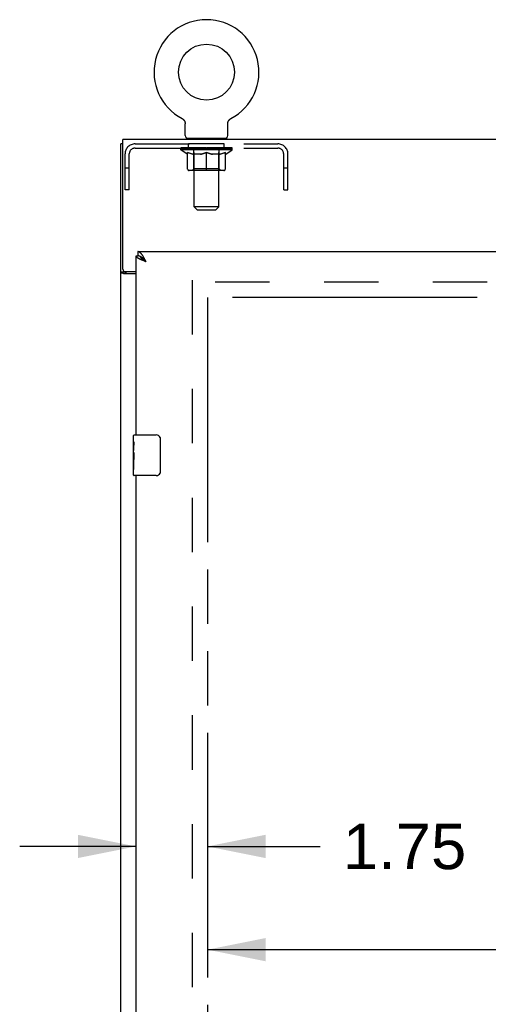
# Model space of a CAD drawing. Header units: inches. Extents: x 0 to 243, y 0 to 157.
# Tile 8 of 17: x 51 to 62, y 93 to 118. Entities that reach past the tile are written whole.
import ezdxf

# ---------------------------------------------------------------- set-up
doc = ezdxf.new("R2010")
doc.units = ezdxf.units.IN
doc.header["$LTSCALE"] = 13.357143
doc.header["$MEASUREMENT"] = 0
doc.linetypes.add('HIDDEN', pattern=[0.2, 0.1, -0.1])
doc.linetypes.add('PHANTOM', pattern=[0.8, 0.45, -0.05, 0.1, -0.05, 0.1, -0.05])
doc.layers.get('0').update_dxf_attribs({"linetype": 'CONTINUOUS'})
for name, color, linetype in [('02___PRT_ALL_AXES', 7, 'CONTINUOUS'), ('AVAILABLE_DOOR_SPACE', 7, 'CONTINUOUS'), ('DEFAULT_2', 8, 'HIDDEN'), ('DIMENSIONS', 7, 'CONTINUOUS')]:
    doc.layers.add(name, color=color, linetype=linetype)
doc.styles.get("Standard").update_dxf_attribs({"font": 'arial.ttf'})
doc.dimstyles.new('DIMSTYLE_2', dxfattribs={"dimtxt": 1.114286, "dimasz": 1.428571, "dimexe": 0.09, "dimexo": 0.07, "dimgap": 0.039, "dimtad": 0, "dimtih": 1, "dimtoh": 1, "dimzin": 4, "dimdsep": 46, "dimtxsty": 'Standard', "dimblk": '_FILLED', "dimblk1": '_FILLED', "dimblk2": '_FILLED', "dimcen": 0.09, "dimazin": 1, "dimtfac": 1, "dimtdec": 3, "dimtofl": 0, "dimtmove": 0, "dimatfit": 3, "dimldrblk": '_FILLED', "dimfxl": 1, "dimtolj": 1, "dimtzin": 4, "dimarcsym": 0})

# ---------------------------------------------------------------- blocks, each defined once
blk = doc.blocks.new('_FILLED')
at = {"color": 0, "linetype": 'ByBlock'}
blk.add_solid([(0, 0), (-1, 0.2), (-1, -0.2)], dxfattribs=at)
blk = doc.blocks.new('*D15')
at = {"layer": 'DIMENSIONS', "color": 2, "linetype": 'Continuous'}
for p, q in [((55.161, 94.676), (63.247, 94.676)), ((72.473, 94.676), (68.255, 94.676))]:
    blk.add_line(p, q, dxfattribs=at)
at = {"layer": 'DIMENSIONS', "color": 2, "linetype": 'Continuous', "xscale": 1.4285714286, "yscale": 1.4285714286, "zscale": 1.4285714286, "rotation": 180}
blk.add_blockref('_FILLED', (55.161, 94.676), dxfattribs=at)
at = {"layer": 'DIMENSIONS', "color": 2, "linetype": 'Continuous', "xscale": 1.4285714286, "yscale": 1.4285714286, "zscale": 1.4285714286}
blk.add_blockref('_FILLED', (72.473, 94.676), dxfattribs=at)
at = {"layer": 'DIMENSIONS', "color": 2, "linetype": 'Continuous', "insert": (65.751, 95.233), "char_height": 1.1143, "width": 3.89379, "attachment_point": 2, "line_spacing_factor": 0.9}
blk.add_mtext('17.31', dxfattribs=at)
blk = doc.blocks.new('*D16')
at = {"layer": 'DIMENSIONS', "color": 2, "linetype": 'Continuous'}
for p, q in [((53.411, 97.211), (50.554, 97.211)), ((55.161, 97.211), (57.931, 97.211))]:
    blk.add_line(p, q, dxfattribs=at)
at = {"layer": 'DIMENSIONS', "color": 2, "linetype": 'Continuous', "xscale": 1.4285714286, "yscale": 1.4285714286, "zscale": 1.4285714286}
blk.add_blockref('_FILLED', (53.411, 97.211), dxfattribs=at)
at = {"layer": 'DIMENSIONS', "color": 2, "linetype": 'Continuous', "xscale": 1.4285714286, "yscale": 1.4285714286, "zscale": 1.4285714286, "rotation": 180}
blk.add_blockref('_FILLED', (55.161, 97.211), dxfattribs=at)
at = {"layer": 'DIMENSIONS', "color": 2, "linetype": 'Continuous', "insert": (58.488, 97.768), "char_height": 1.1143, "width": 3.02804, "attachment_point": 1, "line_spacing_factor": 0.9}
blk.add_mtext('1.75', dxfattribs=at)
blk = doc.blocks.new('*D19')
at = {"layer": 'DIMENSIONS', "color": 2, "linetype": 'Continuous'}
for p, q in [((62.618, 110.689), (62.618, 81.678)), ((62.618, 50.439), (62.618, 77.778))]:
    blk.add_line(p, q, dxfattribs=at)
at = {"layer": 'DIMENSIONS', "color": 2, "linetype": 'Continuous', "xscale": 1.4285714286, "yscale": 1.4285714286, "zscale": 1.4285714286}
for p, rotation in [((62.618, 110.689), 90), ((62.618, 50.439), 270)]:
    blk.add_blockref('_FILLED', p, dxfattribs=dict(at, rotation=rotation))
at = {"layer": 'DIMENSIONS', "color": 2, "linetype": 'Continuous', "insert": (62.618, 81.121), "char_height": 1.1143, "width": 3.89379, "attachment_point": 2, "line_spacing_factor": 0.9}
blk.add_mtext('60.25\\Ptyp.', dxfattribs=at)

msp = doc.modelspace()

# ---------------------------------------------------------------- linework, layer by layer
at = {"color": 7, "linetype": 'Continuous'}
for p, q in [((54.54, 115.083), (54.54, 115.083)), ((54.54, 115.083), (54.545, 115.08)), ((54.541, 115.082), (54.543, 115.081)), ((54.545, 115.08), (54.549, 115.077)), ((54.549, 115.077), (54.554, 115.075)), ((54.554, 115.075), (54.558, 115.072)), ((55.722, 115.072), (55.726, 115.075)), ((55.726, 115.075), (55.731, 115.077)), ((55.731, 115.077), (55.735, 115.08)), ((55.731, 115.077), (55.732, 115.078)), ((55.735, 115.08), (55.74, 115.083)), ((55.737, 115.081), (55.738, 115.082)), ((55.74, 115.083), (55.74, 115.083)), ((54.558, 115.072), (54.562, 115.068)), ((54.562, 115.069), (54.566, 115.065)), ((54.566, 115.065), (54.57, 115.062)), ((54.57, 115.062), (54.574, 115.058)), ((54.574, 115.058), (54.578, 115.054)), ((54.577, 115.054), (54.581, 115.051)), ((54.581, 115.051), (54.584, 115.047)), ((54.584, 115.047), (54.588, 115.042)), ((54.588, 115.043), (54.591, 115.038)), ((54.591, 115.038), (54.594, 115.034)), ((54.594, 115.034), (54.596, 115.029)), ((54.596, 115.03), (54.599, 115.025)), ((54.599, 115.025), (54.602, 115.02)), ((54.601, 115.02), (54.604, 115.016)), ((54.604, 115.016), (54.606, 115.011)), ((54.606, 115.011), (54.608, 115.006)), ((54.608, 115.006), (54.61, 115.001)), ((54.61, 115.001), (54.611, 114.996)), ((54.611, 114.996), (54.613, 114.991)), ((54.612, 114.991), (54.614, 114.986)), ((54.614, 114.986), (54.615, 114.981)), ((54.615, 114.981), (54.616, 114.976)), ((54.617, 114.663), (54.617, 114.955)), ((55.663, 114.965), (55.664, 114.97)), ((55.663, 114.96), (55.663, 114.965)), ((55.663, 114.96), (55.663, 114.965)), ((55.663, 114.955), (55.663, 114.96)), ((55.663, 114.663), (55.663, 114.955)), ((55.664, 114.976), (55.665, 114.981)), ((55.664, 114.97), (55.664, 114.976)), ((55.665, 114.981), (55.666, 114.986)), ((55.666, 114.986), (55.667, 114.991)), ((55.667, 114.991), (55.669, 114.996)), ((55.669, 114.996), (55.67, 115.001)), ((55.67, 115.001), (55.672, 115.006)), ((55.672, 115.006), (55.674, 115.011)), ((55.674, 115.011), (55.676, 115.016)), ((55.676, 115.016), (55.678, 115.02)), ((55.678, 115.02), (55.681, 115.025)), ((55.681, 115.025), (55.683, 115.03)), ((55.683, 115.029), (55.686, 115.034)), ((55.686, 115.034), (55.689, 115.038)), ((55.689, 115.038), (55.692, 115.043)), ((55.692, 115.042), (55.696, 115.047)), ((55.695, 115.047), (55.699, 115.051)), ((55.699, 115.051), (55.702, 115.054)), ((55.702, 115.054), (55.706, 115.058)), ((55.706, 115.058), (55.71, 115.062)), ((55.71, 115.062), (55.714, 115.065)), ((55.714, 115.065), (55.718, 115.069)), ((55.718, 115.068), (55.722, 115.072)), ((54.64, 114.594), (54.64, 114.564)), ((55.64, 114.594), (54.64, 114.594)), ((55.64, 114.594), (55.64, 114.564)), ((53.088, 114.46), (53.036, 114.46)), ((53.411, 111.71), (53.453, 111.71)), ((53.453, 111.814), (53.453, 111.71)), ((53.518, 111.693), (53.515, 111.694)), ((53.618, 111.61), (53.611, 111.617)), ((53.624, 111.603), (53.618, 111.61)), ((53.631, 111.596), (53.624, 111.603)), ((53.633, 111.583), (53.625, 111.589)), ((53.641, 111.585), (53.631, 111.596)), ((53.641, 111.578), (53.633, 111.583)), ((53.657, 111.567), (53.641, 111.585)), ((53.657, 111.567), (53.641, 111.578)), ((53.14, 111.312), (53.036, 111.312)), ((53.14, 111.312), (53.14, 111.324)), ((53.351, 107.153), (53.351, 107.299)), ((53.366, 107.314), (53.906, 107.314)), ((54.006, 107.214), (54.006, 106.414)), ((53.351, 106.895), (53.351, 106.929)), ((53.351, 106.699), (53.351, 106.73)), ((53.351, 106.329), (53.351, 106.468)), ((53.906, 106.314), (53.366, 106.314))]:
    msp.add_line(p, q, dxfattribs=at)
at = {"color": 3, "linetype": 'Continuous'}
for p, q in [((53.036, 42.668), (53.036, 114.46)), ((53.088, 111.383), (53.088, 114.564)), ((100.984, 114.564), (53.088, 114.564)), ((53.411, 107.314), (53.411, 111.71)), ((53.453, 111.814), (76.056, 111.814)), ((53.574, 111.599), (53.563, 111.603)), ((53.586, 111.594), (53.574, 111.599)), ((53.598, 111.59), (53.586, 111.594)), ((53.621, 111.635), (53.615, 111.647)), ((53.633, 111.576), (53.615, 111.583)), ((53.628, 111.623), (53.621, 111.635)), ((53.634, 111.611), (53.628, 111.623)), ((53.657, 111.567), (53.633, 111.576)), ((53.644, 111.592), (53.634, 111.611)), ((53.657, 111.567), (53.644, 111.592)), ((53.411, 111.271), (53.106, 111.271)), ((53.148, 111.323), (53.411, 111.323)), ((53.411, 81.064), (53.411, 106.314))]:
    msp.add_line(p, q, dxfattribs=at)
at = {"color": 7, "linetype": 'Continuous'}
for points in [[(54.616, 114.976), (54.616, 114.97), (54.617, 114.965)], [(54.616, 114.97), (54.617, 114.965), (54.617, 114.96), (54.617, 114.955)], [(53.515, 111.694), (53.512, 111.695), (53.509, 111.697), (53.506, 111.698), (53.502, 111.7), (53.499, 111.701), (53.496, 111.702), (53.493, 111.703), (53.489, 111.704), (53.486, 111.705), (53.483, 111.706), (53.479, 111.707), (53.476, 111.708), (53.473, 111.708), (53.469, 111.709), (53.466, 111.709), (53.463, 111.71), (53.46, 111.71), (53.456, 111.71), (53.453, 111.71)], [(53.611, 111.617), (53.608, 111.62), (53.605, 111.624), (53.601, 111.627), (53.598, 111.63), (53.595, 111.633), (53.591, 111.637), (53.588, 111.64), (53.585, 111.643), (53.582, 111.646), (53.578, 111.649), (53.575, 111.652), (53.572, 111.655), (53.568, 111.657), (53.565, 111.66), (53.562, 111.663), (53.559, 111.666), (53.555, 111.668), (53.552, 111.671), (53.549, 111.673), (53.545, 111.676), (53.542, 111.678), (53.539, 111.68), (53.535, 111.682), (53.532, 111.684), (53.529, 111.686), (53.526, 111.688), (53.522, 111.69), (53.519, 111.692), (53.518, 111.693)], [(53.625, 111.589), (53.617, 111.594), (53.613, 111.596), (53.609, 111.599), (53.605, 111.602), (53.601, 111.604), (53.597, 111.607), (53.594, 111.61), (53.59, 111.612), (53.586, 111.615), (53.583, 111.618), (53.579, 111.62), (53.576, 111.623), (53.572, 111.625), (53.569, 111.628), (53.566, 111.631), (53.563, 111.633), (53.56, 111.636), (53.557, 111.639), (53.554, 111.641), (53.551, 111.644), (53.548, 111.647), (53.546, 111.649), (53.543, 111.652), (53.541, 111.655), (53.538, 111.657), (53.536, 111.66), (53.534, 111.662), (53.532, 111.665), (53.53, 111.668), (53.528, 111.67), (53.527, 111.673), (53.525, 111.676), (53.524, 111.678), (53.522, 111.681), (53.521, 111.684), (53.52, 111.686), (53.519, 111.689), (53.518, 111.691), (53.518, 111.693)], [(53.156, 111.297), (53.153, 111.298), (53.151, 111.299), (53.149, 111.301), (53.147, 111.302), (53.145, 111.303), (53.143, 111.305), (53.142, 111.306), (53.141, 111.308), (53.14, 111.309), (53.14, 111.311), (53.14, 111.312)], [(53.18, 111.271), (53.18, 111.273), (53.18, 111.275), (53.18, 111.277), (53.179, 111.279), (53.178, 111.281), (53.177, 111.282), (53.176, 111.284), (53.175, 111.285), (53.173, 111.287), (53.171, 111.288), (53.169, 111.29), (53.167, 111.291), (53.165, 111.292), (53.163, 111.293), (53.161, 111.295), (53.156, 111.297)], [(53.999, 107.25), (54.001, 107.244), (54.003, 107.239), (54.004, 107.233), (54.005, 107.226), (54.006, 107.22), (54.006, 107.214)], [(54.006, 106.414), (54.006, 106.408), (54.005, 106.401), (54.004, 106.395), (54.003, 106.389), (54.001, 106.383), (53.999, 106.378)]]:
    msp.add_lwpolyline(points, dxfattribs=at)
at = {"color": 3, "linetype": 'Continuous'}
for points in [[(53.516, 111.623), (53.511, 111.625), (53.506, 111.628), (53.501, 111.63), (53.496, 111.632), (53.492, 111.634), (53.487, 111.636), (53.483, 111.639), (53.479, 111.641), (53.475, 111.643), (53.471, 111.645), (53.467, 111.648), (53.463, 111.65), (53.459, 111.652), (53.456, 111.654), (53.453, 111.657), (53.449, 111.659), (53.446, 111.661), (53.443, 111.663), (53.44, 111.665), (53.437, 111.668), (53.435, 111.67), (53.432, 111.672), (53.43, 111.674), (53.427, 111.677), (53.425, 111.679), (53.423, 111.681), (53.422, 111.683), (53.42, 111.685), (53.418, 111.688), (53.417, 111.69), (53.416, 111.692), (53.415, 111.694), (53.414, 111.697), (53.413, 111.699), (53.412, 111.701), (53.412, 111.703), (53.411, 111.705), (53.411, 111.708), (53.411, 111.71)], [(53.578, 111.708), (53.575, 111.713), (53.572, 111.718), (53.568, 111.723), (53.565, 111.728), (53.562, 111.733), (53.559, 111.737), (53.555, 111.742), (53.552, 111.746), (53.549, 111.75), (53.545, 111.754), (53.542, 111.758), (53.539, 111.762), (53.535, 111.766), (53.532, 111.77), (53.529, 111.773), (53.526, 111.777), (53.522, 111.78), (53.519, 111.783), (53.516, 111.786), (53.512, 111.789), (53.509, 111.791), (53.506, 111.794), (53.502, 111.796), (53.499, 111.799), (53.496, 111.801), (53.493, 111.803), (53.489, 111.804), (53.486, 111.806), (53.483, 111.808), (53.479, 111.809), (53.476, 111.81), (53.473, 111.811), (53.469, 111.812), (53.466, 111.813), (53.463, 111.813), (53.46, 111.814), (53.456, 111.814), (53.453, 111.814)], [(53.615, 111.647), (53.611, 111.653), (53.608, 111.659), (53.605, 111.665), (53.601, 111.67), (53.598, 111.676), (53.595, 111.682), (53.591, 111.687), (53.588, 111.692), (53.585, 111.698), (53.582, 111.703), (53.578, 111.708)], [(53.563, 111.603), (53.552, 111.608), (53.547, 111.61), (53.541, 111.612), (53.536, 111.614), (53.531, 111.616), (53.526, 111.619), (53.521, 111.621), (53.516, 111.623)], [(53.615, 111.583), (53.603, 111.587), (53.598, 111.59)], [(53.106, 111.271), (53.104, 111.273), (53.101, 111.275), (53.098, 111.276), (53.095, 111.278), (53.092, 111.279), (53.088, 111.281), (53.084, 111.282), (53.08, 111.283), (53.075, 111.285), (53.071, 111.286), (53.067, 111.287), (53.064, 111.289), (53.06, 111.29), (53.057, 111.292), (53.054, 111.293), (53.051, 111.294), (53.048, 111.296), (53.045, 111.298), (53.043, 111.299), (53.041, 111.301), (53.039, 111.303), (53.038, 111.304), (53.037, 111.306), (53.037, 111.308), (53.036, 111.31), (53.036, 111.312)]]:
    msp.add_lwpolyline(points, dxfattribs=at)
at = {"color": 7, "linetype": 'Continuous'}
msp.add_circle((55.14, 116.222), 0.688, dxfattribs=at)
for centre, radius, start, end in [((55.14, 116.222), 1.288, 297.7005, 242.2995), ((54.686, 114.663), 0.069, 180, 270), ((55.594, 114.663), 0.069, 270, 360), ((53.366, 107.299), 0.015, 90, 180), ((53.906, 107.214), 0.1, 21.1999, 90), ((53.906, 106.414), 0.1, 270, 338.7946), ((53.366, 106.329), 0.015, 180, 270)]:
    msp.add_arc(centre, radius, start, end, dxfattribs=at)
at = {"color": 3, "linetype": 'Continuous'}
msp.add_arc((53.148, 111.383), 0.06, 180, 270, dxfattribs=at)
at = {"layer": '02___PRT_ALL_AXES', "color": 8, "linetype": 'HIDDEN'}
for p, q in [((54.702, 114.356), (54.702, 114.46)), ((55.577, 114.46), (54.702, 114.46)), ((55.577, 114.356), (54.702, 114.356)), ((55.577, 114.356), (55.577, 114.46))]:
    msp.add_line(p, q, dxfattribs=at)
at = {"layer": '02___PRT_ALL_AXES', "color": 7, "linetype": 'Continuous'}
for p, q in [((53.351, 107.153), (53.351, 107.299)), ((53.351, 106.895), (53.351, 107.152)), ((53.357, 107.097), (53.351, 107.097)), ((53.351, 106.929), (53.358, 106.929)), ((53.351, 106.329), (53.351, 106.893)), ((53.353, 106.866), (53.351, 106.866)), ((53.358, 106.929), (53.358, 107.065)), ((53.351, 106.734), (53.357, 106.734)), ((53.351, 106.699), (53.358, 106.699)), ((53.351, 106.636), (53.358, 106.636)), ((53.358, 106.468), (53.358, 106.699)), ((53.351, 106.468), (53.358, 106.468))]:
    msp.add_line(p, q, dxfattribs=at)
for points in [[(53.351, 107.153), (53.351, 107.15), (53.351, 107.145), (53.352, 107.139), (53.354, 107.126)], [(53.354, 107.126), (53.355, 107.119), (53.355, 107.111), (53.356, 107.102)], [(53.356, 107.102), (53.357, 107.093), (53.357, 107.084), (53.358, 107.075), (53.358, 107.065)], [(53.351, 106.895), (53.351, 106.887), (53.352, 106.878), (53.352, 106.868)], [(53.352, 106.868), (53.355, 106.835), (53.356, 106.823), (53.357, 106.81), (53.357, 106.798), (53.358, 106.785), (53.358, 106.772), (53.358, 106.759), (53.357, 106.746), (53.357, 106.734), (53.356, 106.722), (53.355, 106.71)]]:
    msp.add_lwpolyline(points, dxfattribs=at)
msp.add_ellipse((53.614, 106.73), major_axis=(0.263, 0), ratio=0.432808, start_param=-3.141593, end_param=-2.961605, dxfattribs=at)
at = {"layer": 'AVAILABLE_DOOR_SPACE', "color": 4, "linetype": 'PHANTOM'}
for p, q in [((55.161, 110.689), (55.161, 50.439)), ((72.473, 110.689), (55.161, 110.689))]:
    msp.add_line(p, q, dxfattribs=at)
at = {"layer": 'DEFAULT_2', "color": 8, "linetype": 'HIDDEN'}
for p, q in [((54.548, 115.078), (54.549, 115.077)), ((55.74, 115.083), (55.74, 115.083)), ((54.827, 114.594), (54.827, 114.564)), ((55.452, 114.594), (55.452, 114.564)), ((53.386, 114.46), (56.893, 114.46)), ((53.386, 114.356), (56.893, 114.356)), ((54.507, 114.317), (54.507, 114.364)), ((54.516, 114.357), (54.516, 114.364)), ((54.525, 114.354), (54.525, 114.357)), ((54.525, 114.354), (55.755, 114.354)), ((54.534, 114.354), (54.534, 114.357)), ((54.535, 114.354), (54.535, 114.357)), ((54.545, 114.357), (54.545, 114.364)), ((54.561, 114.354), (54.561, 114.357)), ((54.563, 114.354), (54.563, 114.357)), ((54.592, 114.357), (54.592, 114.364)), ((54.606, 114.354), (54.606, 114.357)), ((54.609, 114.354), (54.609, 114.357)), ((54.813, 114.357), (54.612, 114.357)), ((54.655, 114.357), (54.655, 114.364)), ((54.656, 114.354), (54.656, 114.357)), ((54.657, 114.354), (54.657, 114.357)), ((54.66, 114.354), (54.66, 114.357)), ((54.667, 114.354), (54.667, 114.357)), ((54.667, 114.354), (54.667, 114.357)), ((54.671, 114.354), (54.671, 114.357)), ((54.674, 114.354), (54.674, 114.358)), ((54.678, 114.354), (54.678, 114.357)), ((54.693, 114.354), (54.693, 114.357)), ((54.711, 114.354), (54.711, 114.36)), ((54.711, 114.354), (54.711, 114.357)), ((54.731, 114.354), (54.731, 114.357)), ((54.731, 114.354), (54.731, 114.357)), ((54.733, 114.357), (54.733, 114.364)), ((54.743, 114.354), (54.743, 114.357)), ((54.747, 114.354), (54.747, 114.357)), ((54.756, 114.354), (54.756, 114.357)), ((54.767, 114.354), (54.767, 114.361)), ((54.783, 114.354), (54.783, 114.357)), ((54.786, 114.354), (54.786, 114.357)), ((54.813, 114.354), (54.813, 114.357)), ((54.88, 114.357), (54.818, 114.357)), ((54.823, 114.357), (54.823, 114.364)), ((54.83, 114.354), (54.83, 114.357)), ((54.835, 114.354), (54.835, 114.357)), ((54.84, 112.913), (54.84, 114.559)), ((54.841, 114.354), (54.841, 114.362)), ((54.845, 114.354), (54.845, 114.357)), ((54.856, 114.354), (54.856, 114.357)), ((54.88, 114.354), (54.88, 114.357)), ((54.955, 114.357), (54.896, 114.357)), ((54.916, 114.354), (54.916, 114.357)), ((54.923, 114.357), (54.923, 114.364)), ((54.927, 114.354), (54.927, 114.357)), ((54.929, 114.354), (54.929, 114.363)), ((54.932, 114.354), (54.932, 114.357)), ((54.94, 114.354), (54.94, 114.357)), ((54.955, 114.354), (54.955, 114.357)), ((55.035, 114.357), (54.981, 114.357)), ((54.994, 114.354), (54.994, 114.357)), ((55.026, 114.357), (55.14, 114.364)), ((55.03, 114.357), (55.03, 114.364)), ((55.031, 114.364), (55.03, 114.364)), ((55.031, 114.357), (55.031, 114.364)), ((55.031, 114.354), (55.031, 114.357)), ((55.034, 114.354), (55.034, 114.358)), ((55.035, 114.354), (55.035, 114.357)), ((55.036, 114.354), (55.036, 114.357)), ((55.119, 114.357), (55.071, 114.357)), ((55.076, 114.354), (55.076, 114.357)), ((55.119, 114.354), (55.119, 114.357)), ((55.137, 114.357), (55.137, 114.357)), ((55.137, 114.354), (55.137, 114.357)), ((55.137, 114.354), (55.137, 114.357)), ((55.14, 114.357), (55.14, 114.364)), ((55.143, 114.354), (55.143, 114.357)), ((55.143, 114.354), (55.143, 114.357)), ((55.143, 114.357), (55.143, 114.357)), ((55.144, 114.357), (55.209, 114.357)), ((55.161, 114.354), (55.161, 114.357)), ((55.177, 114.357), (55.177, 114.362)), ((55.177, 114.362), (55.254, 114.357)), ((55.198, 114.357), (55.198, 114.36)), ((55.203, 114.354), (55.203, 114.357)), ((55.244, 114.354), (55.244, 114.357)), ((55.244, 114.354), (55.244, 114.357)), ((55.244, 114.357), (55.299, 114.357)), ((55.246, 114.354), (55.246, 114.358)), ((55.249, 114.357), (55.249, 114.364)), ((55.249, 114.364), (55.25, 114.364)), ((55.249, 114.354), (55.249, 114.357)), ((55.25, 114.357), (55.25, 114.364)), ((55.286, 114.354), (55.286, 114.357)), ((55.325, 114.354), (55.325, 114.357)), ((55.325, 114.357), (55.384, 114.357)), ((55.34, 114.354), (55.34, 114.357)), ((55.348, 114.354), (55.348, 114.357)), ((55.35, 114.354), (55.35, 114.363)), ((55.353, 114.354), (55.353, 114.357)), ((55.357, 114.357), (55.357, 114.364)), ((55.364, 114.354), (55.364, 114.357)), ((55.4, 114.354), (55.4, 114.357)), ((55.4, 114.357), (55.462, 114.357)), ((55.424, 114.354), (55.424, 114.357)), ((55.435, 114.354), (55.435, 114.357)), ((55.439, 114.354), (55.439, 114.362)), ((55.44, 112.913), (55.44, 114.559)), ((55.445, 114.354), (55.445, 114.357)), ((55.45, 114.354), (55.45, 114.357)), ((55.457, 114.357), (55.457, 114.364)), ((55.467, 114.354), (55.467, 114.357)), ((55.467, 114.357), (55.668, 114.357)), ((55.494, 114.354), (55.494, 114.357)), ((55.497, 114.354), (55.497, 114.357)), ((55.513, 114.354), (55.513, 114.361)), ((55.524, 114.354), (55.524, 114.357)), ((55.533, 114.354), (55.533, 114.357)), ((55.537, 114.354), (55.537, 114.357)), ((55.547, 114.357), (55.547, 114.364)), ((55.548, 114.354), (55.548, 114.357)), ((55.548, 114.354), (55.548, 114.357)), ((55.569, 114.354), (55.569, 114.36)), ((55.569, 114.354), (55.569, 114.357)), ((55.587, 114.354), (55.587, 114.357)), ((55.602, 114.354), (55.602, 114.357)), ((55.606, 114.354), (55.606, 114.358)), ((55.609, 114.354), (55.609, 114.357)), ((55.613, 114.354), (55.613, 114.357)), ((55.613, 114.354), (55.613, 114.357)), ((55.62, 114.354), (55.62, 114.357)), ((55.623, 114.354), (55.623, 114.357)), ((55.624, 114.354), (55.624, 114.357)), ((55.625, 114.357), (55.625, 114.364)), ((55.671, 114.354), (55.671, 114.357)), ((55.674, 114.354), (55.674, 114.357)), ((55.688, 114.357), (55.688, 114.364)), ((55.717, 114.354), (55.717, 114.357)), ((55.719, 114.354), (55.719, 114.357)), ((55.735, 114.357), (55.735, 114.364)), ((55.745, 114.354), (55.745, 114.357)), ((55.746, 114.354), (55.746, 114.357)), ((55.755, 114.354), (55.755, 114.357)), ((55.764, 114.357), (55.764, 114.364)), ((55.773, 114.317), (55.773, 114.364)), ((53.14, 113.335), (53.14, 114.213)), ((53.244, 113.335), (53.244, 114.213)), ((54.666, 114.206), (54.507, 114.317)), ((55.773, 114.317), (54.507, 114.317)), ((54.666, 114.206), (54.676, 114.206)), ((54.676, 113.843), (54.676, 114.249)), ((54.999, 114.206), (54.819, 114.206)), ((54.827, 113.845), (54.827, 114.314)), ((55.14, 113.806), (55.14, 114.249)), ((55.461, 114.206), (55.281, 114.206)), ((55.453, 113.845), (55.453, 114.314)), ((55.603, 113.843), (55.603, 114.249)), ((55.603, 114.206), (55.614, 114.206)), ((55.614, 114.206), (55.773, 114.317)), ((57.036, 113.335), (57.036, 114.213)), ((57.14, 113.335), (57.14, 114.213)), ((53.244, 113.865), (53.14, 113.865)), ((57.14, 113.865), (57.036, 113.865)), ((55.566, 113.806), (54.714, 113.806)), ((54.827, 113.845), (54.787, 113.806)), ((55.453, 113.845), (54.827, 113.845)), ((55.453, 113.845), (55.493, 113.806)), ((53.244, 113.335), (53.14, 113.335)), ((57.036, 113.335), (57.14, 113.335)), ((54.909, 112.844), (54.84, 112.913)), ((55.44, 112.913), (54.84, 112.913)), ((55.371, 112.844), (55.44, 112.913)), ((54.909, 112.844), (55.371, 112.844)), ((54.786, 111.116), (54.786, 50.012)), ((75.39, 111.064), (54.786, 111.064))]:
    msp.add_line(p, q, dxfattribs=at)
for points in [[(54.676, 114.249), (54.702, 114.239), (54.728, 114.23), (54.753, 114.222), (54.777, 114.216), (54.802, 114.21), (54.826, 114.206)], [(54.819, 114.206), (54.795, 114.21), (54.772, 114.216), (54.748, 114.223), (54.725, 114.23), (54.701, 114.239), (54.676, 114.248)], [(54.989, 114.206), (55.014, 114.21), (55.039, 114.216), (55.064, 114.223), (55.089, 114.231), (55.114, 114.239), (55.14, 114.249)], [(55.14, 114.248), (55.116, 114.238), (55.092, 114.23), (55.068, 114.222), (55.045, 114.216), (55.022, 114.21), (54.999, 114.206)], [(55.14, 114.249), (55.166, 114.239), (55.192, 114.23), (55.217, 114.223), (55.242, 114.216), (55.266, 114.21), (55.291, 114.206)], [(55.281, 114.206), (55.258, 114.21), (55.235, 114.216), (55.211, 114.222), (55.188, 114.23), (55.164, 114.238), (55.14, 114.248)], [(55.454, 114.206), (55.478, 114.21), (55.503, 114.216), (55.528, 114.223), (55.553, 114.23), (55.578, 114.239), (55.603, 114.249)], [(55.603, 114.248), (55.579, 114.239), (55.555, 114.23), (55.531, 114.222), (55.508, 114.216), (55.484, 114.21), (55.461, 114.206)]]:
    msp.add_lwpolyline(points, dxfattribs=at)
for centre, radius, start, end in [((54.805, 114.559), 0.0345, 0, 90), ((55.474, 114.559), 0.0345, 90, 180), ((53.386, 114.213), 0.246, 90, 180), ((53.386, 114.213), 0.142, 90, 180), ((54.787, 114.314), 0.0398, 0, 90), ((55.493, 114.314), 0.0398, 90, 180), ((56.893, 114.213), 0.246, 0, 90), ((56.893, 114.213), 0.142, 0, 90), ((54.714, 113.843), 0.0371, 180, 270), ((55.566, 113.843), 0.0371, 270, 360)]:
    msp.add_arc(centre, radius, start, end, dxfattribs=at)
for centre, major_axis, ratio, start_param, end_param in [((55.14, 114.364), (0.633, 0.007), 0.05963, 2.96643, 3.140963), ((54.487, 114.352), (0.198, 0), 0.060556, 0.430652, 1.470503), ((55.14, 114.364), (0.633, 0), 0.060556, -3.141593, -2.96706), ((54.487, 114.345), (0.198, 0.002), 0.05963, 1.376596, 1.469874), ((55.14, 114.364), (0.633, 0.013), 0.05688, 2.791345, 2.965878), ((54.463, 114.352), (0.198, 0.002), 0.05963, 0.25549, 1.295341), ((54.531, 114.352), (0.198, -0.002), 0.05963, 0.605815, 1.645666), ((55.14, 114.364), (0.633, -0.007), 0.05963, -2.96643, -2.791898), ((54.531, 114.345), (0.198, 0), 0.060556, 1.551758, 1.645036), ((54.463, 114.345), (0.198, 0.004), 0.05688, 1.20151, 1.294789), ((54.532, 114.348), (0.164, 0.002), 0.05963, 1.065228, 1.614276), ((54.512, 114.348), (0.164, 0.003), 0.05688, 0.890143, 1.43919), ((54.57, 114.348), (0.164, 0), 0.060556, 1.240391, 1.789438), ((55.14, 114.364), (0.633, 0.019), 0.052395, 2.616403, 2.790936), ((54.459, 114.352), (0.198, 0.004), 0.05688, 0.080405, 1.120256), ((54.594, 114.352), (0.198, -0.004), 0.05688, 0.7809, 1.820751), ((55.14, 114.364), (0.633, -0.013), 0.05688, -2.791345, -2.616812), ((54.594, 114.345), (0.198, -0.002), 0.05963, 1.72692, 1.820198), ((54.459, 114.345), (0.198, 0.006), 0.052395, 1.026568, 1.119847), ((54.512, 114.348), (0.164, 0.005), 0.052395, 0.715201, 1.264248), ((54.626, 114.348), (0.164, -0.002), 0.05963, 1.415553, 1.9646), ((55.14, 114.364), (0.633, 0.025), 0.046319, 2.441654, 2.616187), ((54.673, 114.352), (0.198, -0.006), 0.052395, 0.955842, 1.995693), ((54.476, 114.352), (0.198, 0.006), 0.052395, -0.094537, 0.945314), ((55.14, 114.364), (0.633, -0.019), 0.052395, -2.616403, -2.44187), ((54.673, 114.345), (0.198, -0.004), 0.05688, 1.902006, 1.995284), ((54.476, 114.345), (0.198, 0.008), 0.046319, 0.851819, 0.945098), ((54.53, 114.348), (0.164, 0.006), 0.046319, 0.540452, 1.089499), ((54.697, 114.348), (0.164, -0.003), 0.05688, 1.590638, 2.139686), ((55.14, 114.364), (0.633, 0.029), 0.038841, 2.267123, 2.441656), ((54.766, 114.352), (0.198, -0.008), 0.046319, 1.130591, 2.170442), ((54.513, 114.352), (0.198, 0.008), 0.046319, -0.269286, 0.770565), ((55.14, 114.364), (0.633, -0.025), 0.046319, -2.441654, -2.267121), ((54.766, 114.345), (0.198, -0.006), 0.052395, 2.076947, 2.170226), ((54.513, 114.345), (0.198, 0.009), 0.038841, 0.677289, 0.770567), ((54.567, 114.348), (0.164, 0.008), 0.038841, 0.365921, 0.914969), ((54.782, 114.348), (0.164, -0.005), 0.052395, 1.76558, 2.314627), ((55.14, 114.364), (0.633, 0.033), 0.030195, 2.09281, 2.267343), ((54.871, 114.352), (0.198, -0.009), 0.038841, 1.305122, 2.344973), ((54.569, 114.352), (0.198, 0.009), 0.038841, -0.443817, 0.596034), ((55.14, 114.364), (0.633, -0.029), 0.038841, -2.267123, -2.092591), ((54.871, 114.345), (0.198, -0.008), 0.046319, 2.251696, 2.344975), ((54.569, 114.345), (0.198, 0.01), 0.030195, 0.502975, 0.596254), ((54.622, 114.348), (0.164, 0.009), 0.030195, 0.191608, 0.740655), ((54.877, 114.348), (0.164, -0.006), 0.046319, 1.940329, 2.489376), ((54.643, 114.352), (0.198, 0.01), 0.030195, -0.61813, 0.421721), ((55.14, 114.364), (0.633, 0.036), 0.020645, 1.918687, 2.09322), ((54.984, 114.352), (0.198, -0.01), 0.030195, 1.479435, 2.519286), ((55.14, 114.364), (0.633, -0.033), 0.030195, -2.09281, -1.918277), ((54.984, 114.345), (0.198, -0.009), 0.038841, 2.426227, 2.519505), ((54.643, 114.345), (0.198, 0.011), 0.020645, 0.328852, 0.422131), ((54.692, 114.348), (0.164, 0.009), 0.020645, 0.017485, 0.566532), ((54.981, 114.348), (0.164, -0.008), 0.038841, 2.11486, 2.663907), ((54.731, 114.352), (0.198, 0.011), 0.020645, -0.792253, 0.247598), ((55.14, 114.364), (0.633, 0.038), 0.010478, 1.744704, 1.919237), ((55.102, 114.352), (0.198, -0.011), 0.020645, 1.653558, 2.693409), ((55.14, 114.364), (0.633, -0.036), 0.020645, -1.918687, -1.744154), ((55.102, 114.345), (0.198, -0.01), 0.030195, 2.60054, 2.693819), ((54.731, 114.345), (0.198, 0.012), 0.010478, 0.154869, 0.248148), ((54.775, 114.348), (0.164, 0.01), 0.010478, 6.126688, 6.675735), ((55.089, 114.348), (0.164, -0.009), 0.030195, 2.289173, 2.83822), ((54.832, 114.352), (0.198, 0.012), 0.010478, -0.966236, -0.000846), ((55.221, 114.352), (0.198, -0.012), 0.010478, 1.827541, 2.867392), ((55.14, 114.364), (0.633, -0.038), 0.010478, 4.538481, 4.720178), ((55.221, 114.345), (0.198, -0.011), 0.020645, 2.774664, 2.867942), ((55.199, 114.348), (0.164, -0.009), 0.020645, 2.463296, 3.012344), ((55.059, 114.352), (0.198, 0.012), 0.010478, 0.274201, 1.314052), ((54.973, 114.348), (0.164, 0.01), 0.010478, -0.000483, 0.504314), ((54.943, 114.345), (0.198, 0.012), 0.010478, 0.099668, 0.192946), ((55.14, 114.364), (0.633, 0.038), 0.010478, -1.571421, -1.396888), ((55.307, 114.348), (0.164, -0.01), 0.010478, 2.637279, 3.14189), ((55.337, 114.345), (0.198, -0.012), 0.010478, 2.74231, 2.948646), ((55.178, 114.352), (0.198, 0.011), 0.020645, 0.448184, 1.488034), ((55.081, 114.348), (0.164, 0.009), 0.020645, 0.129249, 0.678296), ((55.059, 114.345), (0.198, 0.011), 0.020645, 0.273651, 0.366929), ((55.448, 114.352), (0.198, -0.012), 0.010478, -3.140747, -2.175357), ((55.14, 114.364), (0.633, 0.036), 0.020645, -1.397439, -1.222906), ((55.14, 114.364), (0.633, -0.038), 0.010478, 1.222355, 1.396888), ((55.296, 114.352), (0.198, 0.01), 0.030195, 0.622307, 1.662158), ((55.191, 114.348), (0.164, 0.009), 0.030195, 0.303372, 0.852419), ((55.505, 114.348), (0.164, -0.01), 0.010478, 2.749043, 3.29809), ((55.549, 114.352), (0.198, -0.011), 0.020645, 2.893995, 3.933846), ((55.178, 114.345), (0.198, 0.01), 0.030195, 0.447774, 0.541052), ((55.549, 114.345), (0.198, -0.012), 0.010478, 2.893445, 2.986723), ((55.409, 114.352), (0.198, 0.009), 0.038841, 0.79662, 1.836471), ((55.14, 114.364), (0.633, 0.033), 0.030195, -1.223315, -1.048783), ((55.14, 114.364), (0.633, -0.036), 0.020645, 1.048373, 1.222906), ((55.299, 114.348), (0.164, 0.008), 0.038841, 0.477686, 1.026733), ((55.588, 114.348), (0.164, -0.009), 0.020645, 2.57506, 3.124108), ((55.637, 114.352), (0.198, -0.01), 0.030195, 2.719872, 3.759723), ((55.514, 114.352), (0.198, 0.008), 0.046319, 0.971151, 2.011002), ((55.296, 114.345), (0.198, 0.009), 0.038841, 0.622087, 0.715366), ((55.637, 114.345), (0.198, -0.011), 0.020645, 2.719462, 2.812741), ((55.14, 114.364), (0.633, 0.029), 0.038841, -1.049002, -0.874469), ((55.14, 114.364), (0.633, -0.033), 0.030195, 0.87425, 1.048783), ((55.403, 114.348), (0.164, 0.006), 0.046319, 0.652216, 1.201263), ((55.607, 114.352), (0.198, 0.006), 0.052395, 1.1459, 2.185751), ((55.658, 114.348), (0.164, -0.009), 0.030195, 2.400937, 2.949985), ((55.711, 114.352), (0.198, -0.009), 0.038841, 2.545558, 3.585409), ((55.498, 114.348), (0.164, 0.005), 0.052395, 0.826965, 1.376012), ((55.409, 114.345), (0.198, 0.008), 0.046319, 0.796618, 0.889896), ((55.711, 114.345), (0.198, -0.01), 0.030195, 2.545339, 2.638617), ((55.686, 114.352), (0.198, 0.004), 0.05688, 1.320842, 2.360692), ((55.14, 114.364), (0.633, 0.025), 0.046319, -0.874471, -0.699939), ((55.14, 114.364), (0.633, -0.029), 0.038841, 0.699936, 0.874469), ((55.767, 114.352), (0.198, -0.008), 0.046319, 2.371028, 3.410879), ((55.713, 114.348), (0.164, -0.008), 0.038841, 2.226624, 2.775671), ((55.749, 114.352), (0.198, 0.002), 0.05963, 1.495927, 2.535778), ((55.583, 114.348), (0.164, 0.003), 0.05688, 1.001907, 1.550954), ((55.804, 114.352), (0.198, -0.006), 0.052395, 2.196279, 3.23613), ((55.75, 114.348), (0.164, -0.006), 0.046319, 2.052093, 2.601141), ((55.514, 114.345), (0.198, 0.006), 0.052395, 0.971367, 1.064645), ((55.793, 114.352), (0.198, 0), 0.060556, 1.671089, 2.71094), ((55.767, 114.345), (0.198, -0.009), 0.038841, 2.371026, 2.464304), ((55.821, 114.352), (0.198, -0.004), 0.05688, 2.021337, 3.061188), ((55.14, 114.364), (0.633, 0.019), 0.052395, -0.699723, -0.52519), ((55.14, 114.364), (0.633, -0.025), 0.046319, 0.525406, 0.699939), ((55.817, 114.352), (0.198, -0.002), 0.05963, 1.846251, 2.886102), ((55.654, 114.348), (0.164, 0.002), 0.05963, 1.176993, 1.72604), ((55.768, 114.348), (0.164, -0.005), 0.052395, 1.877344, 2.426392), ((55.709, 114.348), (0.164, 0), 0.060556, 1.352155, 1.901202), ((55.767, 114.348), (0.164, -0.003), 0.05688, 1.702402, 2.25145), ((55.748, 114.348), (0.164, -0.002), 0.05963, 1.527317, 2.076364), ((55.607, 114.345), (0.198, 0.004), 0.05688, 1.146309, 1.239587), ((55.804, 114.345), (0.198, -0.008), 0.046319, 2.196495, 2.289773), ((55.14, 114.364), (0.633, 0.013), 0.05688, -0.524781, -0.350248), ((55.14, 114.364), (0.633, -0.019), 0.052395, 0.350657, 0.52519), ((55.686, 114.345), (0.198, 0.002), 0.05963, 1.321394, 1.414673), ((55.821, 114.345), (0.198, -0.006), 0.052395, 2.021746, 2.115024), ((55.14, 114.364), (0.633, 0.007), 0.05963, -0.349695, -0.175162), ((55.14, 114.364), (0.633, -0.013), 0.05688, 0.175715, 0.350248), ((55.749, 114.345), (0.198, 0), 0.060556, 1.496556, 1.589835), ((55.817, 114.345), (0.198, -0.004), 0.05688, 1.846804, 1.940083), ((55.793, 114.345), (0.198, -0.002), 0.05963, 1.671719, 1.764997), ((55.14, 114.364), (0.633, 0), 0.060556, -0.174533, 0), ((55.14, 114.364), (0.633, -0.007), 0.05963, 0.000629, 0.175162)]:
    msp.add_ellipse(centre, major_axis=major_axis, ratio=ratio, start_param=start_param, end_param=end_param, dxfattribs=at)

# ---------------------------------------------------------------- dimensions: what is measured, and where the dimension line sits
at = {"layer": 'DIMENSIONS', "color": 2, "linetype": 'Continuous'}
dim = msp.add_linear_dim(base=(53.411, 97.211), p1=(55.161, 110.689), p2=(53.411, 105.106), angle=180, dimstyle='DIMSTYLE_2', dxfattribs=at)
dim.commit()
dim.dimension.update_dxf_attribs({"geometry": '*D16', "text_midpoint": (60.054, 97.205), "dimtype": 160})
dim = msp.add_linear_dim(base=(72.473, 94.676), p1=(55.161, 110.689), p2=(72.473, 110.689), dimstyle='DIMSTYLE_2', dxfattribs=at)
dim.commit()
dim.dimension.update_dxf_attribs({"geometry": '*D15', "text_midpoint": (65.691, 94.67), "dimtype": 160})
dim = msp.add_linear_dim(base=(62.618, 50.439), p1=(72.473, 110.689), p2=(72.473, 50.439), angle=270, text='<>\\Ptyp.', dimstyle='DIMSTYLE_2', dxfattribs=at)
dim.commit()
dim.dimension.update_dxf_attribs({"geometry": '*D19', "text_midpoint": (62.618, 79.728), "dimtype": 160})

doc.saveas('drawing.dxf')
